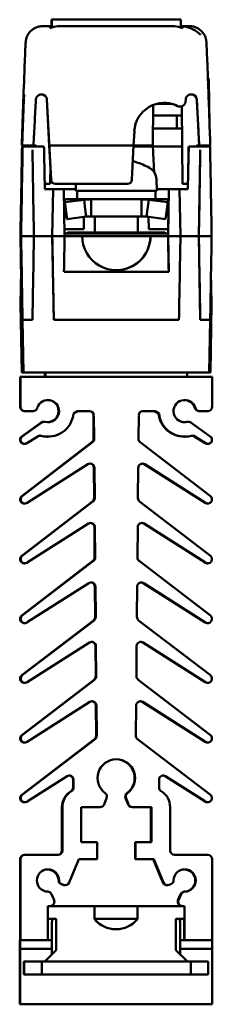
# Model space of a CAD drawing. Header units: millimetres. Extents: x 0 to 201, y -4 to 251.
# Tile 6 of 6: x 178 to 201, y 136 to 251. Entities that reach past the tile are written whole.
import ezdxf

# ---------------------------------------------------------------- set-up
doc = ezdxf.new("R2010")
doc.units = ezdxf.units.MM
doc.layers.add('Arêtes visibles(ISO)', color=7, linetype='Continuous', lineweight=50)

msp = doc.modelspace()

# ---------------------------------------------------------------- linework, layer by layer
at = {"layer": 'Arêtes visibles(ISO)'}
for p, q in [((182.07, 251.31), (182.03, 251.31)), ((182.03, 251.31), (182.03, 250.56)), ((182.03, 251.31), (182.03, 251.31)), ((182.03, 251.31), (182.03, 250.56)), ((182.07, 251.31), (182.07, 250.51)), ((182.07, 251.31), (182.07, 250.39)), ((182.07, 251.31), (182.07, 251.31)), ((197.17, 251.31), (182.07, 251.31)), ((182.07, 250.51), (182.07, 250.51)), ((182.07, 250.51), (182.07, 250.39)), ((197.17, 251.31), (197.17, 250.39)), ((197.62, 250.56), (197.17, 250.56)), ((197.37, 250.48), (197.37, 250.33)), ((200.35, 244.46), (200.43, 244.46)), ((178.76, 241.94), (178.57, 236.56)), ((178.57, 236.56), (178.76, 241.94)), ((178.62, 236.56), (178.81, 241.94)), ((178.81, 241.94), (178.63, 236.56)), ((181.51, 241.94), (181.79, 236.56)), ((182, 232.53), (181.51, 241.94)), ((193.92, 236.56), (193.96, 241.32)), ((195.3, 241.56), (195.16, 241.56)), ((197.09, 241.12), (197.09, 241.12)), ((197.29, 241.15), (197.37, 232.06)), ((197.37, 232.06), (197.29, 241.15)), ((197.74, 241.73), (197.75, 241.94)), ((199.33, 236.56), (199.05, 241.94)), ((200.55, 238.91), (200.5, 241.71)), ((196.71, 240.08), (196.71, 238.55)), ((191.65, 236.56), (191.74, 238.24)), ((193.93, 238.55), (195.21, 238.55)), ((195.21, 238.55), (197.31, 238.55)), ((178.57, 236.56), (178.57, 236.56)), ((178.57, 236.56), (178.57, 236.56)), ((178.62, 236.56), (178.57, 236.56)), ((178.63, 236.56), (178.62, 236.56)), ((178.63, 236.56), (178.63, 236.56)), ((179.93, 236.56), (180.25, 236.56)), ((180.18, 236.46), (180.19, 236.56)), ((180.19, 236.56), (180.19, 236.46)), ((180.24, 236.46), (180.25, 236.56)), ((180.25, 236.56), (180.25, 236.46)), ((181.79, 236.56), (182.01, 232.53)), ((191.65, 236.56), (181.79, 236.56)), ((191.44, 232.53), (191.65, 236.56)), ((193.92, 236.56), (191.65, 236.56)), ((199.01, 236.56), (199.33, 236.56)), ((199.01, 236.46), (199.01, 236.56)), ((199.21, 236.56), (199.21, 236.46)), ((199.33, 236.58), (199.33, 236.56)), ((199.33, 236.56), (199.33, 236.56)), ((199.33, 236.56), (199.33, 236.56)), ((199.36, 236.56), (199.36, 236.46)), ((199.38, 236.46), (199.38, 236.56)), ((200.59, 236.46), (200.59, 236.56)), ((178.66, 236.46), (178.6, 236.46)), ((181.16, 236.46), (178.66, 236.46)), ((181.25, 231.46), (181.18, 235.47)), ((191.64, 236.46), (191.97, 236.46)), ((193.91, 236.46), (191.97, 236.46)), ((193.91, 236.46), (197.33, 236.46)), ((198.08, 235.47), (198.01, 231.46)), ((198.1, 236.46), (198.08, 235.26)), ((200.6, 236.46), (198.1, 236.46)), ((198.1, 236.46), (198.1, 236.46)), ((199.28, 225.96), (199.45, 235.47)), ((181.91, 234.32), (181.89, 232.06)), ((194.07, 233.42), (193.99, 234.98)), ((198.01, 231.46), (198.08, 235.26)), ((181.89, 232.06), (181.24, 232.06)), ((182.5, 232.06), (182.51, 232.06)), ((182.51, 232.06), (190.94, 232.06)), ((184.9, 232.06), (184.88, 231.26)), ((194.33, 232.61), (194.38, 231.26)), ((197.37, 232.06), (198.02, 232.06)), ((197.37, 232.06), (197.37, 232.06)), ((198.01, 232.06), (198, 231.46)), ((198.01, 232.06), (198, 231.46)), ((182.23, 231.46), (181.25, 231.46)), ((182.13, 225.96), (182.23, 231.46)), ((182.23, 231.46), (182.13, 225.96)), ((183.48, 231.46), (182.23, 231.46)), ((184.88, 231.46), (183.48, 231.46)), ((183.58, 225.96), (183.48, 231.46)), ((184.88, 231.26), (194.38, 231.26)), ((185.03, 231.26), (185.03, 230.26)), ((194.23, 230.92), (194.23, 230.26)), ((195.77, 231.46), (194.37, 231.46)), ((195.69, 226.76), (195.77, 231.46)), ((195.78, 231.46), (195.69, 225.96)), ((195.78, 231.46), (195.77, 231.46)), ((197.04, 231.46), (195.78, 231.46)), ((198.01, 231.46), (197.04, 231.46)), ((197.13, 225.96), (197.04, 231.46)), ((178.42, 225.96), (178.49, 229.62)), ((178.54, 229.62), (178.48, 225.96)), ((178.49, 229.59), (178.48, 228.91)), ((178.5, 230.17), (178.5, 230.17)), ((178.52, 228.91), (178.53, 229.59)), ((178.54, 230.17), (178.55, 230.17)), ((183.59, 230.2), (183.6, 229.92)), ((183.61, 229.92), (183.59, 230.2)), ((183.6, 230.09), (183.59, 230.2)), ((183.72, 228.95), (183.6, 229.92)), ((185.85, 230.2), (183.61, 229.92)), ((183.86, 227.95), (183.61, 229.92)), ((183.72, 230.26), (183.72, 230.26)), ((183.73, 230.26), (183.72, 230.26)), ((183.73, 230.26), (186.69, 230.26)), ((185.98, 229.09), (185.85, 230.2)), ((192.57, 230.26), (186.69, 230.26)), ((186.69, 230.26), (186.69, 229.14)), ((192.57, 230.26), (195.53, 230.26)), ((192.57, 229.14), (192.57, 230.26)), ((193.42, 230.2), (193.28, 229.09)), ((195.65, 229.92), (193.42, 230.2)), ((195.4, 227.95), (195.65, 229.92)), ((195.67, 230.2), (195.65, 229.92)), ((183.72, 229.03), (183.72, 228.26)), ((183.73, 228.26), (183.73, 228.99)), ((186.09, 228.23), (185.98, 229.09)), ((186.69, 229.14), (186.69, 228.26)), ((192.57, 228.26), (192.57, 229.14)), ((193.28, 229.09), (193.17, 228.23)), ((195.53, 228.95), (195.53, 228.26)), ((178.47, 228.17), (178.5, 228.17)), ((178.51, 228.17), (178.5, 228.17)), ((183.73, 228.26), (183.72, 228.26)), ((183.85, 227.95), (183.81, 228.24)), ((183.84, 228.08), (183.85, 227.95)), ((183.85, 227.95), (183.86, 227.95)), ((186.09, 228.23), (183.86, 227.95)), ((185.82, 226.76), (185.84, 228.2)), ((192.57, 228.26), (186.69, 228.26)), ((187.13, 228.26), (187.13, 226.39)), ((192.13, 228.26), (192.13, 226.39)), ((193.16, 228.23), (195.4, 227.95)), ((195.4, 227.95), (193.17, 228.23)), ((193.4, 228.2), (193.43, 226.76)), ((193.4, 228.2), (193.43, 226.76)), ((195.4, 227.95), (195.4, 227.95)), ((195.4, 227.95), (195.4, 227.95)), ((185.82, 226.76), (183.57, 226.76)), ((183.58, 226.26), (183.85, 226.26)), ((183.94, 226.39), (183.81, 226.26)), ((195.31, 226.39), (183.94, 226.39)), ((186.23, 226.26), (193.03, 226.26)), ((195.69, 226.76), (193.43, 226.76)), ((193.43, 226.76), (193.43, 226.76)), ((195.31, 226.39), (195.45, 226.26)), ((195.41, 226.26), (195.69, 226.26)), ((195.68, 225.96), (195.7, 226.76)), ((195.7, 226.76), (195.69, 226.76)), ((178.42, 225.96), (178.41, 225.96)), ((178.42, 225.96), (178.49, 221.96)), ((178.48, 225.96), (178.55, 221.96)), ((178.48, 225.96), (178.48, 225.96)), ((179.98, 225.96), (178.48, 225.96)), ((179.98, 225.96), (182.13, 225.96)), ((182.3, 216.13), (182.13, 225.96)), ((182.13, 225.96), (182.13, 225.96)), ((182.13, 225.96), (182.13, 225.96)), ((183.58, 225.96), (182.13, 225.96)), ((182.13, 225.96), (183.58, 225.96)), ((183.58, 225.96), (185.63, 225.96)), ((183.58, 225.96), (183.58, 225.96)), ((193.63, 225.96), (185.63, 225.96)), ((193.63, 225.96), (193.63, 225.96)), ((193.63, 225.96), (195.69, 225.96)), ((195.69, 225.96), (197.13, 225.96)), ((195.69, 225.96), (195.69, 225.96)), ((195.69, 225.96), (197.13, 225.96)), ((195.76, 221.78), (195.69, 225.96)), ((195.69, 225.96), (195.69, 225.96)), ((197.13, 225.96), (199.28, 225.96)), ((197.13, 225.96), (197.13, 225.96)), ((199.28, 225.96), (200.78, 225.96)), ((199.28, 225.96), (199.28, 225.96)), ((199.45, 216.13), (199.28, 225.96)), ((178.49, 221.96), (178.52, 223.6)), ((178.42, 217.96), (178.49, 221.96)), ((178.48, 217.96), (178.55, 221.96)), ((178.49, 221.96), (178.49, 221.96)), ((178.55, 221.96), (178.55, 221.96)), ((178.55, 221.96), (178.62, 217.96)), ((183.51, 221.78), (195.76, 221.78)), ((200.78, 217.96), (200.71, 221.82)), ((178.42, 217.96), (178.42, 217.96)), ((178.48, 217.96), (178.42, 217.96)), ((178.42, 217.96), (178.56, 209.96)), ((178.48, 217.96), (178.48, 217.96)), ((178.48, 217.96), (178.62, 217.96)), ((178.62, 209.96), (178.48, 217.96)), ((178.76, 209.96), (178.62, 217.96)), ((200.64, 217.96), (200.78, 217.96)), ((200.78, 217.96), (200.64, 209.96)), ((178.65, 216.13), (178.76, 209.96)), ((179.81, 216.13), (178.65, 216.13)), ((196.96, 216.13), (182.3, 216.13)), ((200.61, 216.13), (199.45, 216.13)), ((200.61, 216.13), (200.5, 209.96)), ((178.37, 209.45), (178.37, 205.95)), ((178.37, 209.45), (178.43, 209.45)), ((178.43, 209.45), (200.83, 209.45)), ((178.43, 205.95), (178.43, 209.45)), ((178.56, 209.96), (178.62, 209.96)), ((178.76, 209.96), (178.62, 209.96)), ((178.76, 209.96), (178.76, 209.96)), ((178.76, 209.96), (200.5, 209.96)), ((181.32, 209.45), (181.23, 209.96)), ((181.29, 209.96), (181.38, 209.45)), ((181.38, 209.45), (197.88, 209.45)), ((197.88, 209.45), (197.97, 209.96)), ((200.64, 209.96), (200.5, 209.96)), ((200.83, 209.45), (200.83, 205.95)), ((178.87, 205.45), (178.93, 205.45)), ((179.9, 205.45), (178.93, 205.45)), ((185.08, 205.45), (184.62, 205.15)), ((186.51, 205.45), (185.08, 205.45)), ((194.18, 205.45), (192.75, 205.45)), ((194.11, 205.45), (194.58, 205.15)), ((194.65, 205.15), (194.18, 205.45)), ((199.3, 205.45), (199.36, 205.45)), ((200.33, 205.45), (199.36, 205.45)), ((181.14, 204.2), (181.21, 204.2)), ((186.95, 204.95), (186.97, 202.19)), ((187.04, 202.19), (187.01, 204.95)), ((192.25, 204.95), (192.22, 202.19)), ((194.58, 205.15), (194.65, 205.15)), ((197.99, 204.2), (198.06, 204.2)), ((180.85, 204.1), (178.57, 202.48)), ((178.63, 202.48), (180.92, 204.1)), ((198.35, 204.1), (200.63, 202.48)), ((179.17, 201.68), (180.44, 202.49)), ((181.57, 202.45), (181.63, 202.45)), ((197.57, 202.45), (197.63, 202.45)), ((200.02, 201.68), (198.75, 202.49)), ((200.09, 201.68), (198.82, 202.49)), ((186.78, 201.79), (178.56, 195.49)), ((178.62, 195.49), (186.84, 201.79)), ((178.91, 201.6), (178.85, 201.6)), ((192.42, 201.79), (200.64, 195.49)), ((200.35, 201.6), (200.28, 201.6)), ((186.3, 199.22), (179.2, 194.7)), ((187, 198.8), (187.03, 195.24)), ((187.1, 195.24), (187.07, 198.8)), ((192.19, 198.8), (192.16, 195.24)), ((200.02, 194.69), (192.9, 199.22)), ((200.08, 194.69), (192.96, 199.22)), ((186.84, 194.84), (178.56, 188.49)), ((178.62, 188.49), (186.9, 194.84)), ((178.92, 194.61), (178.86, 194.61)), ((179.18, 194.69), (179.2, 194.7)), ((192.36, 194.84), (200.64, 188.49)), ((200.34, 194.61), (200.28, 194.61)), ((186.36, 192.26), (179.2, 187.7)), ((187.06, 191.84), (187.09, 188.29)), ((187.16, 188.29), (187.13, 191.84)), ((192.13, 191.84), (192.1, 188.29)), ((200.02, 187.69), (192.84, 192.26)), ((200.08, 187.69), (192.9, 192.26)), ((186.9, 187.89), (178.56, 181.49)), ((178.62, 181.49), (186.96, 187.89)), ((178.92, 187.61), (178.86, 187.61)), ((179.18, 187.69), (179.2, 187.7)), ((192.3, 187.89), (200.64, 181.49)), ((200.34, 187.61), (200.28, 187.61)), ((186.42, 185.3), (179.2, 180.7)), ((187.12, 184.88), (187.15, 181.33)), ((187.22, 181.33), (187.19, 184.88)), ((192.07, 184.88), (192.04, 181.33)), ((200.02, 180.69), (192.78, 185.3)), ((200.08, 180.69), (192.84, 185.3)), ((186.96, 180.93), (178.56, 174.49)), ((178.62, 174.49), (187.02, 180.93)), ((178.92, 180.61), (178.86, 180.61)), ((179.18, 180.69), (179.2, 180.7)), ((192.24, 180.93), (200.64, 174.49)), ((200.34, 180.61), (200.28, 180.61)), ((186.48, 178.33), (179.2, 173.7)), ((187.18, 177.92), (187.22, 174.38)), ((187.28, 174.38), (187.25, 177.92)), ((192.01, 177.92), (191.98, 174.38)), ((200.02, 173.69), (192.72, 178.33)), ((200.08, 173.69), (192.78, 178.33)), ((187.02, 173.98), (178.56, 167.49)), ((178.62, 167.49), (187.08, 173.98)), ((178.92, 173.61), (178.86, 173.61)), ((179.18, 173.69), (179.2, 173.7)), ((192.18, 173.98), (200.64, 167.49)), ((200.34, 173.61), (200.28, 173.61)), ((186.54, 171.37), (179.2, 166.7)), ((187.25, 170.96), (187.28, 167.43)), ((187.34, 167.43), (187.31, 170.96)), ((191.95, 170.96), (191.92, 167.43)), ((200.02, 166.69), (192.66, 171.37)), ((200.08, 166.69), (192.72, 171.37)), ((187.08, 167.03), (178.56, 160.49)), ((178.62, 160.49), (187.14, 167.03)), ((178.92, 166.61), (178.86, 166.61)), ((179.18, 166.69), (179.2, 166.7)), ((192.12, 167.03), (200.64, 160.49)), ((200.34, 166.61), (200.28, 166.61)), ((183.86, 162.67), (179.2, 159.7)), ((200.02, 159.69), (195.34, 162.67)), ((200.08, 159.69), (195.4, 162.67)), ((184.57, 162.25), (184.57, 161.35)), ((184.63, 161.35), (184.63, 162.25)), ((194.63, 162.25), (194.63, 161.35)), ((178.92, 159.61), (178.86, 159.61)), ((179.18, 159.69), (179.2, 159.7)), ((188.49, 160.08), (188.19, 159.35)), ((190.7, 160.08), (191, 159.35)), ((191.07, 159.35), (190.77, 160.08)), ((200.34, 159.61), (200.28, 159.61)), ((183.27, 159.05), (183.27, 153.95)), ((183.33, 153.95), (183.33, 159.05)), ((185.53, 159.05), (185.53, 154.95)), ((187.73, 159.05), (185.53, 159.05)), ((191.47, 159.05), (191.53, 159.05)), ((193.73, 159.05), (191.53, 159.05)), ((193.67, 159.05), (193.67, 154.95)), ((193.73, 154.95), (193.73, 159.05)), ((195.93, 159.05), (195.93, 153.95)), ((185.53, 154.95), (187.38, 154.95)), ((187.38, 154.95), (187.38, 152.95)), ((191.82, 154.95), (191.82, 152.95)), ((191.82, 154.95), (191.88, 154.95)), ((191.88, 154.95), (193.73, 154.95)), ((191.88, 152.95), (191.88, 154.95)), ((178.87, 153.45), (178.93, 153.45)), ((178.93, 153.45), (182.83, 153.45)), ((196.43, 153.45), (200.33, 153.45)), ((178.37, 152.95), (178.37, 143.45)), ((178.43, 143.45), (178.43, 152.95)), ((185.25, 152.95), (184.11, 150.2)), ((187.38, 152.95), (185.25, 152.95)), ((191.82, 152.95), (191.88, 152.95)), ((194.01, 152.95), (191.88, 152.95)), ((193.95, 152.95), (195.08, 150.2)), ((195.15, 150.2), (194.01, 152.95)), ((200.83, 152.95), (200.83, 143.45)), ((183.17, 150.02), (183.4, 149.93)), ((183.46, 149.93), (183.24, 150.02)), ((196.02, 150.02), (195.8, 149.93)), ((182.05, 148.84), (182.34, 148.14)), ((183.59, 149.89), (183.65, 149.89)), ((195.54, 149.89), (195.61, 149.89)), ((197.14, 148.84), (196.85, 148.14)), ((196.92, 148.14), (197.21, 148.84)), ((181.88, 147.45), (181.63, 147.45)), ((181.63, 147.45), (181.63, 143.45)), ((187.07, 147.45), (181.88, 147.45)), ((187.07, 147.45), (192.12, 147.45)), ((187.07, 145.95), (187.07, 147.45)), ((197.38, 147.45), (192.12, 147.45)), ((192.12, 147.45), (192.12, 145.95)), ((197.63, 147.45), (197.38, 147.45)), ((197.38, 147.45), (197.38, 147.45)), ((197.63, 147.45), (197.63, 143.45)), ((197.63, 145.95), (197.63, 147.45)), ((182.6, 145.95), (181.63, 145.95)), ((182.09, 143.45), (182.09, 145.46)), ((182.09, 145.46), (182.09, 141.79)), ((182.59, 145.94), (182.59, 142.3)), ((182.6, 145.95), (182.6, 145.94)), ((182.6, 142.3), (182.6, 145.94)), ((192.11, 145.95), (187.07, 145.95)), ((187.07, 145.94), (187.07, 145.95)), ((187.08, 145.94), (187.08, 145.95)), ((192.12, 145.95), (192.11, 145.95)), ((192.11, 145.94), (192.11, 145.95)), ((192.12, 145.94), (192.11, 145.94)), ((192.12, 145.95), (192.12, 145.94)), ((197.63, 145.95), (196.6, 145.95)), ((196.6, 145.94), (196.6, 145.95)), ((196.6, 145.94), (196.6, 142.3)), ((197.09, 141.81), (197.09, 145.46)), ((197.11, 143.45), (197.11, 145.46)), ((197.57, 145.95), (197.57, 143.45)), ((178.33, 142.45), (178.33, 143.45)), ((178.33, 143.45), (178.34, 143.45)), ((178.36, 143.45), (178.34, 143.45)), ((178.36, 143.45), (178.36, 143.45)), ((178.41, 143.45), (178.36, 143.45)), ((178.36, 143.45), (178.36, 142.45)), ((178.41, 143.45), (178.43, 143.45)), ((181.63, 143.45), (178.43, 143.45)), ((182.09, 143.45), (181.63, 143.45)), ((182.09, 142.45), (182.09, 143.45)), ((197.61, 143.45), (197.09, 143.45)), ((197.61, 143.45), (197.63, 143.45)), ((200.83, 143.45), (197.63, 143.45)), ((200.86, 143.45), (200.83, 143.45)), ((200.86, 142.45), (200.86, 143.45)), ((178.34, 142.45), (178.33, 142.45)), ((178.36, 142.45), (182.09, 142.45)), ((178.36, 142.45), (178.36, 142.45)), ((181.28, 140.96), (182.6, 142.3)), ((182.59, 142.3), (181.28, 140.96)), ((182.09, 141.78), (182.09, 142.29)), ((182.59, 142.3), (182.6, 142.3)), ((196.6, 142.3), (197.97, 140.96)), ((197.09, 142.45), (200.86, 142.45)), ((178.34, 137.75), (178.34, 141.65)), ((178.34, 141.65), (178.34, 137.75)), ((178.36, 137.75), (178.36, 141.65)), ((178.36, 141.65), (178.36, 137.75)), ((178.86, 140.95), (178.79, 140.95)), ((178.79, 139.45), (178.79, 140.95)), ((180.91, 140.95), (178.86, 140.95)), ((178.86, 139.45), (178.86, 140.95)), ((198.37, 140.95), (180.91, 140.95)), ((180.91, 139.45), (180.91, 140.95)), ((181.28, 140.96), (181.28, 140.96)), ((181.28, 140.96), (181.28, 140.96)), ((200.37, 140.95), (198.37, 140.95)), ((198.37, 139.45), (198.37, 140.95)), ((200.37, 139.45), (200.37, 140.95)), ((200.86, 137.75), (200.86, 141.65)), ((178.79, 139.45), (178.86, 139.45)), ((178.86, 139.45), (180.91, 139.45)), ((180.91, 139.45), (198.37, 139.45)), ((182.09, 139.44), (182.09, 139.44)), ((183.59, 139.44), (182.09, 139.44)), ((198.37, 139.45), (200.37, 139.45)), ((178.34, 136.95), (178.36, 136.95)), ((178.36, 135.95), (178.34, 135.95)), ((178.36, 135.95), (200.86, 135.95))]:
    msp.add_line(p, q, dxfattribs=at)
for centre, radius, start, end in [((189.63, 226.96), 8, 60.9903, 73.0556), ((192.73, 232.55), 1.6, 2, 60.9903), ((181.21, 203.7), 0.5, 76.3489, 125.3835), ((178.91, 202.09), 0.484, 125.3835, 302.5), ((186.54, 202.19), 0.5, 307.5, 0.5), ((198.55, 202.07), 0.5, 57.5, 105.1987), ((200.35, 202.09), 0.484, 237.5, 54.6165), ((192.69, 198.8), 0.5, 57.5, 179.5), ((178.92, 195.1), 0.489, 127.5, 302.5), ((186.6, 195.24), 0.5, 307.5, 0.5), ((200.34, 195.1), 0.489, 237.5, 52.5), ((192.63, 191.84), 0.5, 57.5, 179.5), ((178.92, 188.1), 0.489, 127.5, 302.5), ((186.66, 188.28), 0.5, 307.5, 0.5), ((200.34, 188.1), 0.489, 237.5, 52.5), ((192.57, 184.87), 0.5, 57.5, 179.5), ((178.92, 181.1), 0.489, 127.5, 302.5), ((186.72, 181.33), 0.5, 307.5, 0.5), ((200.34, 181.1), 0.489, 237.5, 52.5), ((192.51, 177.91), 0.5, 57.5, 179.5), ((178.92, 174.1), 0.489, 127.5, 302.5), ((186.78, 174.38), 0.5, 307.5, 0.5), ((200.34, 174.1), 0.489, 237.5, 52.5), ((192.45, 170.95), 0.5, 57.5, 179.5), ((178.92, 167.1), 0.489, 127.5, 302.5), ((186.84, 167.42), 0.5, 307.5, 0.5), ((200.34, 167.1), 0.489, 237.5, 52.5), ((195.13, 162.25), 0.5, 57.5, 180), ((178.92, 160.1), 0.489, 127.5, 302.5), ((184.13, 161.35), 0.5, 301.2329, 360), ((188.03, 160.27), 0.5, 337.5, 53.6588), ((191.17, 160.27), 0.5, 126.3412, 202.5), ((200.34, 160.1), 0.489, 237.5, 52.5)]:
    msp.add_arc(centre, radius, start, end, dxfattribs=at)
for centre, major_axis, ratio, start_param, end_param in [((202.7, 114.46), (2.27, -130), 0.000804, 2.974252, 3.141579), ((178.76, 241.91), (0.023, 0.65), 0.000804, 4.764777, 7.80165), ((178.81, 241.91), (0.023, 0.65), 0.000804, 4.764777, 7.80165), ((180.86, 241.91), (0.457, -0.462), 0.999972, 0.843525, 2.563574), ((180.86, 241.91), (0.449, -0.47), 0.999993, 0.860793, 2.378522), ((198.4, 241.91), (0.457, -0.462), 0.999972, 2.160349, 3.880398), ((198.4, 241.91), (0.449, -0.47), 0.999993, 0.860793, 2.378522), ((200.5, 241.66), (-0.017, 1), 0.000804, 4.764735, 6.115845), ((195.23, 238.06), (-2.46, 2.49), 0.999972, 5.03893, 7.021991), ((195.23, 238.06), (2.42, -2.53), 0.999993, 1.914606, 2.379095), ((197.09, 241.77), (-0.457, 0.462), 0.999972, 1.897338, 3.880398), ((197.09, 241.77), (0.449, -0.47), 0.999993, 5.056198, 5.520822), ((178.42, 225.65), (0.31, 17.77), 0.000804, 0.945965, 1.553357), ((178.47, 225.65), (0.31, 17.77), 0.000804, 4.729856, 5.337248), ((178.58, 235.46), (0.017, 1), 0.000804, 0.000014, 0.945965), ((178.65, 235.46), (0.017, 1), 0.000804, 5.337248, 6.283199), ((179.98, 225.65), (-0.31, 17.77), 0.000804, 4.729828, 5.33722), ((181.18, 235.46), (-0.017, 1), 0.000804, 4.729828, 6.283171), ((193.99, 234.96), (-0.08, 1.5), 0.000802, 4.7298, 6.283143), ((198.08, 235.46), (0.017, 1), 0.000804, 4.729856, 6.283199), ((199.27, 225.65), (0.31, 17.77), 0.000804, 4.729856, 5.337248), ((199.45, 235.46), (0.017, 1), 0.000804, 4.729856, 5.337248), ((200.62, 235.46), (-0.017, 1), 0.000804, 5.33722, 6.283171), ((200.78, 225.65), (-0.31, 17.77), 0.000804, 4.729828, 5.33722), ((189.59, 227), (6.31, 4.9), 0.993895, 0.612169, 0.665073), ((182.5, 232.56), (0.345, -0.362), 0.999993, 4.002385, 5.520822), ((182.51, 232.56), (-0.345, -0.362), 0.999993, 5.527112, 7.045549), ((190.94, 232.56), (-0.345, -0.362), 0.999993, 0.762363, 2.2808), ((189.63, 230.91), (0.01, 7.97), 0.57735, 4.713596, 4.756283), ((178.48, 229.17), (0.017, 1), 0.000804, 0.000014, 1.099571), ((178.49, 229.17), (0.017, 1), 0.000804, 5.148735, 6.283199), ((178.52, 229.17), (0.017, 1), 0.000804, 0.000014, 1.134478), ((178.53, 229.17), (0.017, 1), 0.000804, 5.183642, 6.283199), ((178.49, 229.33), (-0.02, -1.17), 0.000708, 5.087106, 6.283198), ((178.52, 229.33), (-0.02, -1.17), 0.000708, 0.000012, 1.196104), ((178.42, 226.27), (0.31, -17.77), 0.000804, 4.729828, 4.965219), ((178.47, 226.27), (0.31, -17.77), 0.000804, 0.963803, 1.553329), ((179.98, 226.27), (-0.31, -17.77), 0.000804, 0.963831, 1.553357), ((182.12, 226.27), (0.31, -17.77), 0.000804, 0.963803, 1.553329), ((183.57, 226.27), (-0.31, -17.77), 0.000804, 1.315595, 1.553357), ((189.63, 225.96), (-2.8, -2.86), 0.999986, 5.486262, 8.627855), ((189.63, 225.96), (-2.8, 2.86), 0.999986, 2.367877, 3.938516), ((195.67, 226.27), (0.31, -17.77), 0.000804, 1.315566, 1.553329), ((197.13, 226.27), (-0.31, -17.77), 0.000804, 0.963831, 1.553357), ((199.27, 226.27), (0.31, -17.77), 0.000804, 0.963803, 1.553329), ((200.78, 226.27), (-0.31, -17.77), 0.000804, 0.963831, 1.553357), ((181.63, 205.45), (-0.31, -1.26), 1, 0, 4.669166), ((181.57, 205.45), (0, 1.3), 1, 3.166352, 6.258426), ((197.63, 205.45), (-0.36, 1.25), 1, 4.712389, 9.381555), ((197.57, 205.45), (0, 1.3), 1, 4.993869, 6.258426), ((178.87, 205.95), (0, -0.5), 1, 4.712389, 6.283185), ((178.93, 205.95), (0, -0.5), 1, 4.712389, 6.283185), ((179.9, 205.95), (-0.139, -0.48), 1, 0.28148, 1.570796), ((186.45, 204.95), (0, 0.5), 1, 4.721116, 6.283185), ((186.51, 204.95), (-0.004, 0.5), 1, 4.712389, 6.274459), ((192.75, 204.95), (0, 0.5), 1, 0, 1.56207), ((199.3, 205.95), (0.139, -0.48), 1, 4.712389, 6.001705), ((199.36, 205.95), (0, -0.5), 1, 4.993869, 6.283185), ((200.33, 205.95), (0, -0.5), 1, 0, 1.570796), ((181.63, 205.45), (0, -3), 1, 6.017918, 7.754337), ((181.14, 203.7), (0, 0.5), 1, 0, 0.617558), ((197.57, 205.45), (0, -3), 1, 4.812033, 6.283185), ((197.63, 205.45), (0, -3), 1, 4.812033, 6.548452), ((197.99, 203.7), (0, 0.5), 1, 0, 0.238257), ((198.06, 203.7), (-0.118, 0.486), 1, 5.42737, 6.283185), ((197.57, 205.45), (0.31, -1.26), 1, 6.069688, 6.283185), ((178.85, 202.09), (0, -0.484), 1, 3.759151, 6.283185), ((180.71, 202.07), (0.131, 0.483), 1, 0, 0.832499), ((180.65, 202.07), (0.032, 0.499), 1, 6.08233, 6.283185), ((181.57, 205.45), (0, -3), 1, 6.017918, 6.283185), ((186.47, 202.19), (0.004, -0.5), 1, 0.645772, 1.570796), ((192.72, 202.19), (-0.004, -0.5), 1, 4.712389, 5.637414), ((198.48, 202.07), (0.032, 0.499), 1, 5.780365, 6.283185), ((200.28, 202.09), (0, -0.484), 1, 5.715953, 6.283185), ((186.57, 198.8), (-0.004, 0.5), 1, 4.712389, 6.841691), ((186.5, 198.8), (0.032, 0.499), 1, 4.785528, 6.283185), ((192.63, 198.8), (0.032, 0.499), 1, 5.780365, 6.283185), ((178.86, 195.1), (0, -0.489), 1, 3.796091, 6.283185), ((186.53, 195.24), (0.004, -0.5), 1, 0.645772, 1.570796), ((192.66, 195.24), (-0.004, -0.5), 1, 4.712389, 5.637413), ((200.28, 195.1), (0, -0.489), 1, 5.715953, 6.283185), ((186.63, 191.84), (-0.004, 0.5), 1, 4.712389, 6.841691), ((186.56, 191.84), (0.032, 0.499), 1, 4.785528, 6.283185), ((192.57, 191.84), (0.032, 0.499), 1, 5.780365, 6.283185), ((178.86, 188.1), (0, -0.489), 1, 3.796091, 6.283185), ((186.59, 188.28), (0.004, -0.5), 1, 0.645772, 1.570796), ((192.6, 188.28), (-0.004, -0.5), 1, 4.712389, 5.637413), ((200.28, 188.1), (0, -0.489), 1, 5.715953, 6.283185), ((186.69, 184.87), (-0.004, 0.5), 1, 4.712389, 6.841691), ((186.62, 184.87), (0.032, 0.499), 1, 4.785528, 6.283185), ((192.51, 184.87), (0.032, 0.499), 1, 5.780365, 6.283185), ((178.86, 181.1), (0, -0.489), 1, 3.796091, 6.283185), ((186.65, 181.33), (0.004, -0.5), 1, 0.645772, 1.570796), ((192.54, 181.33), (-0.004, -0.5), 1, 4.712389, 5.637414), ((200.28, 181.1), (0, -0.489), 1, 5.715953, 6.283185), ((186.75, 177.91), (-0.004, 0.5), 1, 4.712389, 6.841691), ((186.68, 177.91), (0.032, 0.499), 1, 4.785528, 6.283185), ((192.45, 177.91), (0.032, 0.499), 1, 5.780365, 6.283185), ((178.86, 174.1), (0, -0.489), 1, 3.796091, 6.283185), ((186.72, 174.38), (0.004, -0.5), 1, 0.645772, 1.570796), ((192.48, 174.38), (-0.004, -0.5), 1, 4.712389, 5.637413), ((200.28, 174.1), (0, -0.489), 1, 5.715953, 6.283185), ((186.81, 170.95), (-0.004, 0.5), 1, 4.712389, 6.841691), ((186.75, 170.95), (0.032, 0.499), 1, 4.785528, 6.283185), ((192.39, 170.95), (0.032, 0.499), 1, 5.780365, 6.283185), ((178.86, 167.1), (0, -0.489), 1, 3.796091, 6.283185), ((186.78, 167.42), (0.004, -0.5), 1, 0.645772, 1.570796), ((192.42, 167.42), (-0.004, -0.5), 1, 4.712389, 5.637413), ((200.28, 167.1), (0, -0.489), 1, 5.715953, 6.283185), ((189.63, 162.45), (0, 2.2), 1, 3.775866, 8.790504), ((189.57, 162.45), (0.03, 2.2), 1, 3.790496, 6.283185), ((184.13, 162.25), (0, 0.5), 1, 4.712389, 6.850417), ((184.07, 162.25), (0.032, 0.499), 1, 4.776801, 6.283185), ((195.07, 162.25), (0.032, 0.499), 1, 5.780365, 6.283185), ((178.86, 160.1), (0, -0.489), 1, 3.796091, 6.283185), ((185.47, 159.05), (0, -2.2), 1, 3.68671, 4.712389), ((185.53, 159.05), (0, 2.2), 1, 0.545117, 1.570796), ((184.07, 161.35), (0, -0.5), 1, 0.545117, 1.570796), ((191.23, 160.27), (-0.191, 0.462), 1, 0.241575, 1.570796), ((195.13, 161.35), (0, -0.5), 1, 4.712389, 5.738068), ((193.73, 159.05), (0, -2.2), 1, 1.570796, 2.596475), ((187.73, 159.55), (-0.191, -0.462), 1, 0.392699, 1.570796), ((191.47, 159.55), (0.191, -0.462), 1, 4.712389, 5.890486), ((191.53, 159.55), (0, -0.5), 1, 5.105088, 6.283185), ((200.28, 160.1), (0, -0.489), 1, 5.715953, 6.283185), ((178.87, 152.95), (0, 0.5), 1, 0, 1.570796), ((178.93, 152.95), (0, 0.5), 1, 0, 1.570796), ((182.77, 153.95), (0, -0.5), 1, 0, 1.570796), ((182.83, 153.95), (0, -0.5), 1, 0, 1.570796), ((196.43, 153.95), (0, -0.5), 1, 4.712389, 6.283185), ((200.33, 152.95), (0, 0.5), 1, 4.712389, 6.283185), ((181.63, 150.45), (0, 1.3), 1, 4.734001, 9.403166), ((181.57, 150.45), (0, 1.3), 1, 4.734001, 6.258426), ((197.63, 150.45), (0, -1.3), 1, 0.021612, 4.690777), ((197.57, 150.45), (0, 1.3), 1, 3.163204, 6.258426), ((183.37, 150.48), (0.011, -0.5), 1, 4.712389, 5.868875), ((183.43, 150.48), (-0.191, -0.462), 1, 5.1267, 6.283185), ((183.65, 150.39), (-0.191, -0.462), 1, 0, 1.570796), ((195.54, 150.39), (0.191, -0.462), 1, 4.712389, 5.890486), ((195.61, 150.39), (0.191, -0.462), 1, 4.712389, 6.283185), ((195.83, 150.48), (-0.011, -0.5), 1, 0.414311, 1.570796), ((181.59, 148.65), (0.011, 0.5), 1, 5.1267, 6.283185), ((183.59, 150.39), (-0.191, -0.462), 1, 0, 0.392699), ((197.61, 148.65), (-0.011, 0.5), 1, 0, 1.156486), ((197.67, 148.65), (0.191, 0.462), 1, 0.414311, 1.570796), ((181.88, 147.95), (0.191, -0.462), 1, 5.890486, 7.853982), ((197.32, 147.95), (-0.191, -0.462), 1, 4.712389, 6.675884), ((197.38, 147.95), (0, -0.5), 1, 4.31969, 6.283185), ((184.08, 145.46), (0, -1.99), 1, 4.463599, 4.712389), ((184.08, 145.46), (0, 1.99), 1, 1.322007, 1.570796), ((182.59, 145.94), (0, 0.01), 0.000805, 4.712389, 6.283188), ((189.6, 147.99), (0, -3.25), 1, 5.395812, 7.170558), ((189.6, 147.99), (0, -3.25), 1, 5.397276, 6.283185), ((189.59, 147.99), (0, -3.25), 1, 0, 0.887187), ((195.1, 145.46), (0, -1.99), 1, 1.570796, 1.819586), ((195.12, 145.46), (0, -1.99), 1, 1.570796, 1.819586), ((178.34, 141.65), (0, 1.8), 0.000805, 4.712389, 6.283186), ((178.36, 141.65), (0, 1.8), 0.000805, 0, 1.570796), ((178.34, 141.65), (0, 0.8), 0.000805, 4.712389, 6.283186), ((178.36, 141.65), (0, 0.8), 0.000805, 0.000001, 1.570797), ((182.09, 136.67), (0, 6.5), 0.000805, 0.475792, 0.524592), ((200.86, 141.65), (0, 0.8), 0.000805, 0, 1.570796), ((182.09, 140.94), (0, -1.5), 0.000805, 6.187933, 6.283195), ((182.09, 140.94), (0, -1.5), 0.000805, 0, 0.095262), ((183.59, 140.94), (0, -1.5), 0.000805, 0.00001, 0.095272), ((178.34, 137.75), (0, -0.8), 0.000805, 4.712389, 6.283186), ((178.34, 137.75), (0, -1.8), 0.000805, 4.712389, 6.283186), ((178.36, 137.75), (0, -0.8), 0.000805, 0.000001, 1.570797), ((178.36, 137.75), (0, -1.8), 0.000805, 0, 1.570796), ((200.86, 137.75), (0, -1.8), 0.000805, 0.000001, 1.570797)]:
    msp.add_ellipse(centre, major_axis=major_axis, ratio=ratio, start_param=start_param, end_param=end_param, dxfattribs=at)
for points, knots in [([(178.9, 245.91), (178.9, 245.91), (178.9, 245.91), (178.9, 245.94), (178.9, 246.06), (178.93, 246.64), (178.96, 247.37), (178.99, 248.13), (179, 248.31), (179.01, 248.55), (179.01, 248.58), (179.03, 248.74), (179.03, 248.76), (179.05, 248.9), (179.05, 248.94), (179.07, 249), (179.08, 249.03), (179.09, 249.11), (179.11, 249.16), (179.15, 249.27), (179.17, 249.33), (179.25, 249.49), (179.3, 249.59), (179.46, 249.82), (179.57, 249.95), (179.85, 250.19), (180.03, 250.31), (180.41, 250.47), (180.62, 250.53), (180.9, 250.55), (180.96, 250.56), (181.02, 250.56)], [0.171164, 0.171164, 0.171164, 0.171164, 0.222022, 0.222022, 0.819756, 0.819756, 2.612277, 2.612277, 3.300324, 3.300324, 3.816322, 3.816322, 3.913444, 3.913444, 3.934953, 3.934953, 3.946802, 3.946802, 3.965217, 3.965217, 3.986204, 3.986204, 4.019218, 4.019218, 4.07026, 4.07026, 4.132054, 4.132054, 4.195635, 4.195635, 4.214177, 4.214177, 4.214177, 4.214177]), ([(182.07, 250.56), (182.01, 250.56), (181.96, 250.56), (181.6, 250.56), (181.34, 250.56), (181.08, 250.56), (181.02, 250.56), (181.02, 250.56), (181.02, 250.56), (181.02, 250.56)], [2.525385, 2.525385, 2.525385, 2.525385, 2.684007, 2.684007, 3.616957, 3.616957, 4.20005, 4.20005, 4.208042, 4.208042, 4.208042, 4.208042]), ([(183.26, 250.56), (182.95, 250.56), (182.63, 250.52), (182.17, 250.42), (182.02, 250.38), (181.87, 250.33)], [-0.1961071, -0.1961071, -0.1961071, -0.1961071, -0.1011786, -0.1011786, -0.0542163, -0.0542163, -0.0542163, -0.0542163]), ([(195.37, 250.56), (194.61, 250.56), (193.84, 250.56), (192.37, 250.56), (191.66, 250.56), (190.51, 250.56), (190.07, 250.56), (189.19, 250.56), (188.75, 250.56), (187.6, 250.56), (186.89, 250.56), (185.42, 250.56), (184.65, 250.56), (183.89, 250.56)], [-0.574413, -0.574413, -0.574413, -0.574413, -0.344442, -0.344442, -0.132509, -0.132509, -0.00005, -0.00005, 0.132409, 0.132409, 0.344342, 0.344342, 0.574313, 0.574313, 0.574313, 0.574313]), ([(197.37, 250.33), (197.22, 250.38), (197.07, 250.42), (196.61, 250.52), (196.3, 250.56), (195.98, 250.56)], [-0.1418908, -0.1418908, -0.1418908, -0.1418908, -0.0949285, -0.0949285, 0, 0, 0, 0]), ([(199.48, 249.55), (199.48, 249.55), (199.48, 249.55), (199.44, 249.58), (199.4, 249.62), (199.26, 249.74), (199.13, 249.84), (198.81, 250.06), (198.61, 250.17), (198.16, 250.36), (197.9, 250.45), (197.47, 250.52), (197.32, 250.54), (197.17, 250.55)], [0.4380549, 0.4380549, 0.4380549, 0.4380549, 0.4589436, 0.4589436, 0.5037453, 0.5037453, 0.5908031, 0.5908031, 0.6819762, 0.6819762, 0.7731492, 0.7731492, 0.8182114, 0.8182114, 0.8182114, 0.8182114]), ([(198.18, 250.56), (198.18, 250.56), (197.95, 250.56), (197.63, 250.56), (197.62, 250.56), (197.62, 250.56)], [0.007942, 0.007942, 0.007942, 0.007942, 1.166137, 1.166137, 1.180695, 1.180695, 1.180695, 1.180695]), ([(198.18, 250.56), (198.27, 250.56), (198.37, 250.55), (198.68, 250.51), (198.88, 250.44), (199.25, 250.25), (199.42, 250.13), (199.68, 249.88), (199.79, 249.76), (199.92, 249.54), (199.97, 249.45), (200.04, 249.3), (200.06, 249.24), (200.1, 249.13), (200.11, 249.08), (200.13, 249), (200.13, 248.98), (200.14, 248.93), (200.15, 248.9), (200.16, 248.82), (200.17, 248.79), (200.18, 248.68), (200.18, 248.67), (200.18, 248.57), (200.19, 248.48), (200.21, 247.9), (200.25, 247.01), (200.29, 246.21), (200.29, 246.04), (200.3, 245.94), (200.3, 245.93), (200.3, 245.92)], [0, 0, 0, 0, 0.028968, 0.028968, 0.092471, 0.092471, 0.153379, 0.153379, 0.201548, 0.201548, 0.232022, 0.232022, 0.251873, 0.251873, 0.271099, 0.271099, 0.283334, 0.283334, 0.298832, 0.298832, 0.348741, 0.348741, 0.536723, 0.536723, 1.037931, 1.037931, 3.133836, 3.133836, 3.832735, 3.832735, 3.948107, 3.948107, 3.948107, 3.948107]), ([(200.31, 245.75), (200.34, 244.96), (200.36, 244.18), (200.47, 241.11), (200.55, 238.83), (200.63, 236.56)], [0, 0, 0, 0, 0.2352057, 0.2352057, 0.9256319, 0.9256319, 0.9256319, 0.9256319]), ([(180.21, 241.94), (180.22, 241.96), (180.22, 241.98), (180.22, 242.02), (180.23, 242.04), (180.24, 242.09), (180.25, 242.13), (180.3, 242.23), (180.34, 242.3), (180.44, 242.41), (180.5, 242.45), (180.62, 242.51), (180.67, 242.53), (180.73, 242.54)], [0, 0, 0, 0, 0.0053353, 0.0053353, 0.01176717, 0.01176717, 0.02314807, 0.02314807, 0.04602452, 0.04602452, 0.06774775, 0.06774775, 0.08589992, 0.08589992, 0.08589992, 0.08589992]), ([(198.53, 242.54), (198.61, 242.53), (198.69, 242.49), (198.82, 242.41), (198.88, 242.35), (198.96, 242.24), (199, 242.18), (199.03, 242.09), (199.03, 242.06), (199.04, 242.02), (199.04, 242), (199.05, 241.97), (199.05, 241.96), (199.05, 241.94)], [0, 0, 0, 0, 0.02514228, 0.02514228, 0.04808857, 0.04808857, 0.06826851, 0.06826851, 0.07673006, 0.07673006, 0.08162829, 0.08162829, 0.08594376, 0.08594376, 0.08594376, 0.08594376]), ([(179.93, 236.56), (179.98, 237.47), (180.03, 238.38), (180.12, 240.16), (180.17, 241.04), (180.21, 241.94)], [0.0044833, 0.0044833, 0.0044833, 0.0044833, 0.2782055, 0.2782055, 0.5407122, 0.5407122, 0.5407122, 0.5407122]), ([(199.05, 241.94), (199.1, 241), (199.15, 240.07), (199.24, 238.3), (199.29, 237.43), (199.33, 236.56)], [0.0502141, 0.0502141, 0.0502141, 0.0502141, 0.335427, 0.335427, 0.6067903, 0.6067903, 0.6067903, 0.6067903]), ([(178.63, 236.56), (178.63, 236.56), (178.67, 236.56), (178.8, 236.56), (178.9, 236.56), (179.14, 236.56), (179.27, 236.56), (179.59, 236.56), (179.76, 236.56), (179.93, 236.56)], [0, 0, 0, 0, 0.0521535, 0.0521535, 0.1036007, 0.1036007, 0.1534619, 0.1534619, 0.2054471, 0.2054471, 0.2054471, 0.2054471]), ([(199.33, 236.56), (199.5, 236.56), (199.68, 236.56), (199.99, 236.56), (200.14, 236.56), (200.37, 236.56), (200.47, 236.56), (200.6, 236.56), (200.63, 236.56), (200.63, 236.56)], [0.0004388, 0.0004388, 0.0004388, 0.0004388, 0.0521535, 0.0521535, 0.1036007, 0.1036007, 0.1534619, 0.1534619, 0.2057785, 0.2057785, 0.2057785, 0.2057785]), ([(183.59, 230.2), (183.61, 230.22), (183.63, 230.23), (183.68, 230.25), (183.7, 230.26), (183.72, 230.26)], [0, 0, 0, 0, 0.0430199, 0.0430199, 0.08603981, 0.08603981, 0.08603981, 0.08603981]), ([(183.73, 230.26), (183.71, 230.26), (183.68, 230.25), (183.64, 230.23), (183.62, 230.22), (183.59, 230.2)], [0, 0, 0, 0, 0.0430199, 0.0430199, 0.08603981, 0.08603981, 0.08603981, 0.08603981]), ([(185.85, 230.2), (185.99, 230.22), (186.13, 230.23), (186.41, 230.25), (186.55, 230.26), (186.69, 230.26)], [0, 0, 0, 0, 0.0430199, 0.0430199, 0.08603981, 0.08603981, 0.08603981, 0.08603981]), ([(192.57, 230.26), (192.71, 230.26), (192.85, 230.25), (193.14, 230.23), (193.28, 230.22), (193.42, 230.2)], [0, 0, 0, 0, 0.0430199, 0.0430199, 0.08603981, 0.08603981, 0.08603981, 0.08603981]), ([(195.67, 230.2), (195.64, 230.22), (195.62, 230.23), (195.58, 230.25), (195.55, 230.26), (195.53, 230.26)], [0, 0, 0, 0, 0.0430199, 0.0430199, 0.08603981, 0.08603981, 0.08603981, 0.08603981]), ([(183.72, 228.26), (183.74, 228.26), (183.76, 228.25), (183.79, 228.25), (183.81, 228.24), (183.82, 228.23)], [0, 0, 0, 0, 0.03060343, 0.03060343, 0.05543667, 0.05543667, 0.05543667, 0.05543667]), ([(183.82, 228.23), (183.81, 228.24), (183.8, 228.25), (183.77, 228.25), (183.75, 228.26), (183.73, 228.26)], [0.00902719, 0.00902719, 0.00902719, 0.00902719, 0.03060343, 0.03060343, 0.06120685, 0.06120685, 0.06120685, 0.06120685]), ([(186.69, 228.26), (186.59, 228.26), (186.49, 228.25), (186.29, 228.24), (186.19, 228.24), (186.09, 228.23)], [0, 0, 0, 0, 0.03060343, 0.03060343, 0.06120685, 0.06120685, 0.06120685, 0.06120685]), ([(192.56, 228.26), (192.66, 228.26), (192.76, 228.25), (192.96, 228.24), (193.06, 228.24), (193.16, 228.23)], [0, 0, 0, 0, 0.03060343, 0.03060343, 0.06120685, 0.06120685, 0.06120685, 0.06120685]), ([(193.17, 228.23), (193.07, 228.24), (192.97, 228.24), (192.77, 228.25), (192.67, 228.26), (192.57, 228.26)], [0, 0, 0, 0, 0.03060343, 0.03060343, 0.06120685, 0.06120685, 0.06120685, 0.06120685]), ([(195.53, 228.26), (195.51, 228.26), (195.49, 228.25), (195.46, 228.25), (195.45, 228.24), (195.44, 228.24)], [0, 0, 0, 0, 0.03060343, 0.03060343, 0.04995614, 0.04995614, 0.04995614, 0.04995614]), ([(183.85, 226.26), (183.9, 226.26), (184.01, 226.26), (184.14, 226.26), (184.26, 226.26), (184.36, 226.26), (184.47, 226.26), (184.56, 226.26), (184.66, 226.26), (184.74, 226.26), (184.82, 226.26), (184.88, 226.26), (184.94, 226.26), (184.98, 226.26), (185.02, 226.26), (185.03, 226.26), (185.04, 226.26), (185.04, 226.26)], [-7.068431, -7.068431, -7.068431, -7.068431, -6.937557, -6.806683, -6.741245, -6.610371, -6.544934, -6.41406, -6.348622, -6.217748, -6.152311, -6.021437, -5.956, -5.825125, -5.759688, -5.628814, -5.618852, -5.618852, -5.618852, -5.618852]), ([(193.03, 226.26), (193.18, 226.26), (193.34, 226.26), (193.63, 226.26), (193.76, 226.26), (193.97, 226.26), (194.05, 226.26), (194.16, 226.26), (194.2, 226.26), (194.22, 226.26)], [0, 0, 0, 0, 0.0468773, 0.0468773, 0.0937547, 0.0937547, 0.1341123, 0.1341123, 0.17447, 0.17447, 0.17447, 0.17447]), ([(194.22, 226.26), (194.22, 226.26), (194.23, 226.26), (194.24, 226.26), (194.28, 226.26), (194.32, 226.26), (194.38, 226.26), (194.44, 226.26), (194.52, 226.26), (194.6, 226.26), (194.7, 226.26), (194.79, 226.26), (194.9, 226.26), (195, 226.26), (195.12, 226.26), (195.25, 226.26), (195.36, 226.26), (195.41, 226.26)], [-6.947518, -6.947518, -6.947518, -6.947518, -6.937557, -6.806683, -6.741245, -6.610371, -6.544934, -6.41406, -6.348622, -6.217748, -6.152311, -6.021437, -5.956, -5.825125, -5.759688, -5.628814, -5.497939, -5.497939, -5.497939, -5.497939]), ([(181.28, 140.96), (181.1, 140.95), (180.94, 140.95), (180.59, 140.95), (180.42, 140.95), (180.25, 140.95)], [0, 0, 0, 0, 0.0521846, 0.0521846, 0.1043692, 0.1043692, 0.1043692, 0.1043692]), ([(199.04, 140.95), (198.86, 140.95), (198.69, 140.95), (198.33, 140.95), (198.15, 140.95), (197.97, 140.96)], [0, 0, 0, 0, 0.0544264, 0.0544264, 0.1088527, 0.1088527, 0.1088527, 0.1088527])]:
    msp.add_open_spline(points, degree=3, knots=knots, dxfattribs=at)
for points in [[(181.87, 250.48), (181.93, 250.49), (182, 250.5), (182.07, 250.52)], [(181.87, 250.33), (181.87, 250.38), (181.87, 250.44), (181.87, 250.48)], [(183.89, 250.56), (183.78, 250.56), (183.55, 250.56), (183.26, 250.56)], [(195.98, 250.56), (195.7, 250.56), (195.47, 250.56), (195.37, 250.56)], [(197.17, 250.51), (197.24, 250.5), (197.3, 250.49), (197.37, 250.48)], [(197.37, 250.48), (197.37, 250.44), (197.37, 250.38), (197.37, 250.33)], [(178.57, 236.56), (178.67, 239.6), (178.78, 242.67), (178.89, 245.75)], [(178.89, 245.75), (178.89, 245.81), (178.89, 245.87), (178.9, 245.92)], [(200.3, 245.98), (200.3, 245.9), (200.31, 245.82), (200.31, 245.75)], [(191.64, 236.44), (191.76, 236.45), (191.86, 236.46), (191.97, 236.46)], [(185.04, 226.26), (185.08, 226.26), (185.37, 226.26), (185.94, 226.26), (186.23, 226.26)], [(187.08, 145.94), (187.08, 145.94), (187.08, 145.94), (187.07, 145.94)], [(187.08, 145.94), (187.08, 145.94), (187.08, 145.94), (187.07, 145.94)]]:
    msp.add_open_spline(points, degree=3, dxfattribs=at)
for points, weights in [([(194.34, 241.44), (195.23, 241.45), (196.13, 241.44)], [1.18833981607, 1.22667560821, 1.18670183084]), ([(197.3, 240.06), (195.54, 240.11), (193.95, 240.08)], [1.11349464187, 1.26689334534, 1.16892334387]), ([(196.71, 240.08), (196.99, 240.07), (197.3, 240.06)], [1.15471154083, 1.13691254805, 1.11306712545])]:
    msp.add_rational_spline(points, weights, degree=2, dxfattribs=at)

doc.saveas('drawing.dxf')
